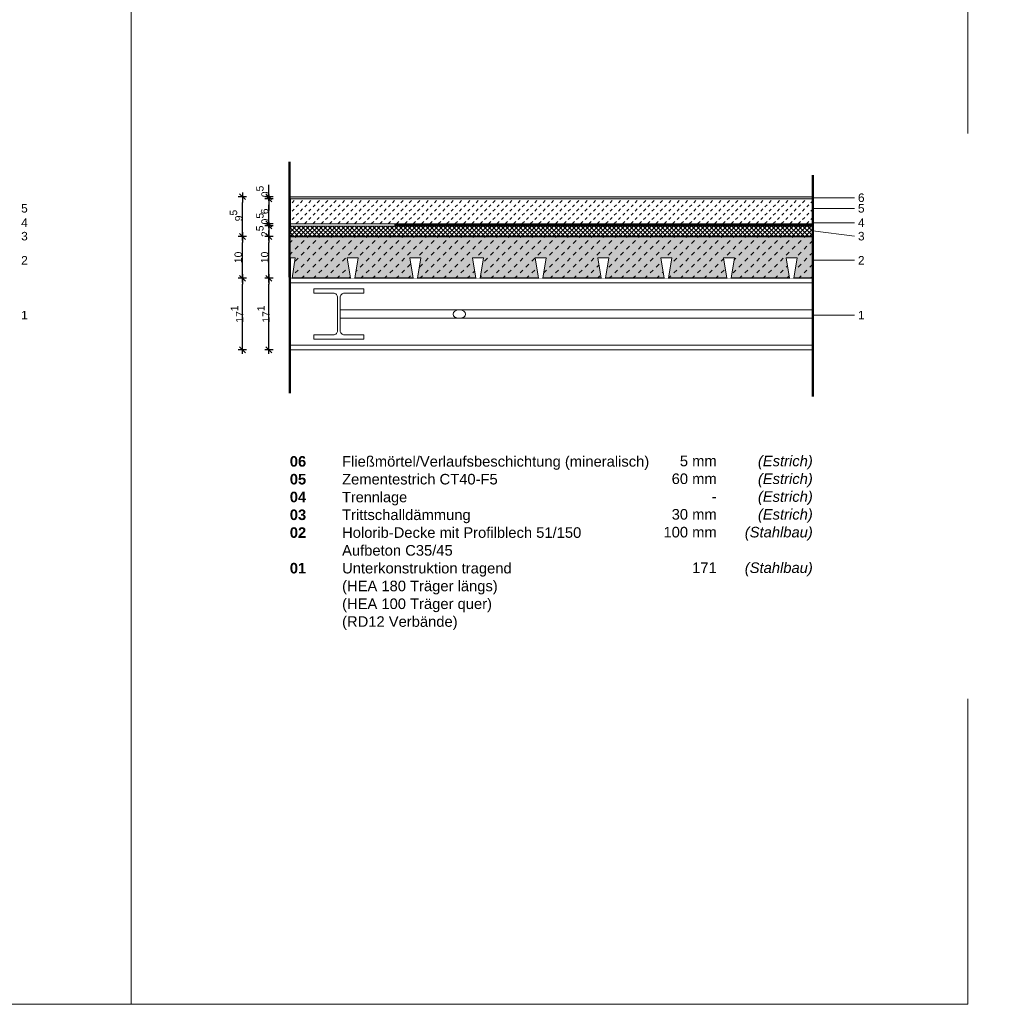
# Model space of a CAD drawing. Header units: metres. Extents: x 0.9 to 30.1, y -10.7 to 8.6.
# Tile 5 of 256: x 5.7 to 8.1, y -7.8 to -5.4. Entities that reach past the tile are written whole.
import ezdxf

# ---------------------------------------------------------------- set-up
doc = ezdxf.new("R2010")
doc.units = ezdxf.units.M
doc.header["$PDMODE"] = 1
doc.header["$PDSIZE"] = -2
doc.linetypes.add('Dash Style-37', pattern=[2.25, 1, -1.25])
doc.linetypes.add('Line Type-1', pattern=[1.999894, 0.999947, -0.999947])
doc.layers.add('Bemaßung', color=7, linetype='Continuous', lineweight=9)
doc.layers.add('Keine', color=7, linetype='Continuous', lineweight=9)
doc.styles.add('Arial', font='arial.ttf')
doc.styles.add('Arial (bold)', font='arialbd.ttf')
doc.styles.add('Arial (italic)', font='ariali.ttf')
doc.dimstyles.new('boris100', dxfattribs={"dimtxt": 17.652669, "dimasz": 0.001414, "dimexe": 0.001, "dimexo": 0.01, "dimgap": 0.0001, "dimtad": 1, "dimdec": 4, "dimtxsty": 'Arial', "dimblk": 'VW_SLASH', "dimblk1": 'VW_SLASH', "dimblk2": 'VW_SLASH', "dimcen": 0, "dimdle": 0.001, "dimadec": 3, "dimazin": 0, "dimtfac": 0.8, "dimtdec": 4, "dimtix": 1, "dimtmove": 0, "dimatfit": 0, "dimldrblk": 'VW_FILLEDARROW', "dimfxl": 0.001, "dimfxlon": 1, "dimfrac": 2, "dimtolj": 1, "dimarcsym": 0})

# ---------------------------------------------------------------- blocks, each defined once
blk = doc.blocks.new('Group-53')
at = {"color": 255}
blk.add_wipeout([(6.4997, -6.161), (6.7847, -6.161), (6.7847, -6.141), (6.4997, -6.141)], dxfattribs=at).dxf.layer = 'Keine'
at = {"layer": 'Keine', "color": 253, "flags": 128}
blk.add_lwpolyline([(6.4997, -6.161), (6.7847, -6.161), (6.7847, -6.141), (6.4997, -6.141)], close=True, dxfattribs=at)
at = {"color": 255}
blk.add_wipeout([(6.7697, -6.151), (6.7741, -6.1439), (6.7847, -6.141), (6.7953, -6.1439), (6.7997, -6.151), (6.7953, -6.1581), (6.7847, -6.161), (6.7741, -6.1581)], dxfattribs=at).dxf.layer = 'Keine'
at = {"layer": 'Keine'}
blk.add_ellipse((6.7847, -6.151), major_axis=(0.015, 0), ratio=0.666667, dxfattribs=at)
blk = doc.blocks.new('Group-54')
at = {"color": 255, "linetype": 'Continuous', "lineweight": 5, "transparency": 33554687}
for points in [[(6.3847, -6.0656), (6.3794, -6.0656), (6.3794, -6.0166), (6.3926, -6.0166)], [(6.5347, -6.0656), (6.5294, -6.0656), (6.5294, -6.0166), (6.5426, -6.0166)], [(6.6847, -6.0656), (6.6794, -6.0656), (6.6794, -6.0166), (6.6926, -6.0166)], [(6.8345, -6.0656), (6.8292, -6.0656), (6.8292, -6.0166), (6.8424, -6.0166)], [(6.9738, -6.0656), (6.9791, -6.0656), (6.9791, -6.0166), (6.9659, -6.0166)]]:
    blk.add_wipeout(points, dxfattribs=at).dxf.layer = 'Keine'
for points in [[(6.5241, -6.0656), (6.5294, -6.0656), (6.5294, -6.0166), (6.5162, -6.0166)], [(6.6741, -6.0656), (6.6794, -6.0656), (6.6794, -6.0166), (6.6662, -6.0166)], [(6.8239, -6.0656), (6.8292, -6.0656), (6.8292, -6.0166), (6.816, -6.0166)]]:
    blk.add_wipeout(points, dxfattribs=at).dxf.layer = 'Keine'
at = {"layer": 'Keine', "lineweight": 18, "flags": 128}
for points in [[(6.3794, -6.0166), (6.3794, -6.0166), (6.3926, -6.0166), (6.3847, -6.0656), (6.3847, -6.0656), (6.5243, -6.0656), (6.5164, -6.0166), (6.5296, -6.0166)], [(6.5294, -6.0166), (6.5294, -6.0166), (6.5426, -6.0166), (6.5347, -6.0656), (6.5347, -6.0656), (6.6743, -6.0656), (6.6664, -6.0166), (6.6796, -6.0166)], [(6.6794, -6.0166), (6.6794, -6.0166), (6.6926, -6.0166), (6.6847, -6.0656), (6.6847, -6.0656), (6.8243, -6.0656), (6.8164, -6.0166), (6.8296, -6.0166)], [(6.8292, -6.0166), (6.8292, -6.0166), (6.8424, -6.0166), (6.8345, -6.0656), (6.8345, -6.0656), (6.9741, -6.0656), (6.9662, -6.0166), (6.9794, -6.0166)]]:
    blk.add_lwpolyline(points, dxfattribs=at)
blk = doc.blocks.new('Group-55')
at = {"color": 255, "linetype": 'Continuous', "lineweight": 5, "transparency": 33554687}
for points in [[(6.9843, -6.0656), (6.9791, -6.0656), (6.9791, -6.0166), (6.9923, -6.0166)], [(7.1343, -6.0656), (7.1291, -6.0656), (7.1291, -6.0166), (7.1423, -6.0166)], [(7.2843, -6.0656), (7.2791, -6.0656), (7.2791, -6.0166), (7.2923, -6.0166)], [(7.4342, -6.0656), (7.4289, -6.0656), (7.4289, -6.0166), (7.4421, -6.0166)], [(7.5734, -6.0656), (7.5787, -6.0656), (7.5787, -6.0166), (7.5655, -6.0166)]]:
    blk.add_wipeout(points, dxfattribs=at).dxf.layer = 'Keine'
for points in [[(7.1238, -6.0656), (7.1291, -6.0656), (7.1291, -6.0166), (7.1159, -6.0166)], [(7.2738, -6.0656), (7.2791, -6.0656), (7.2791, -6.0166), (7.2659, -6.0166)], [(7.4236, -6.0656), (7.4289, -6.0656), (7.4289, -6.0166), (7.4157, -6.0166)]]:
    blk.add_wipeout(points, dxfattribs=at).dxf.layer = 'Keine'
at = {"layer": 'Keine', "lineweight": 18, "flags": 128}
for points in [[(6.9791, -6.0166), (6.9791, -6.0166), (6.9923, -6.0166), (6.9843, -6.0656), (6.9843, -6.0656), (7.1239, -6.0656), (7.116, -6.0166), (7.1292, -6.0166)], [(7.1291, -6.0166), (7.1291, -6.0166), (7.1423, -6.0166), (7.1343, -6.0656), (7.1343, -6.0656), (7.2739, -6.0656), (7.266, -6.0166), (7.2792, -6.0166)], [(7.2791, -6.0166), (7.2791, -6.0166), (7.2923, -6.0166), (7.2843, -6.0656), (7.2843, -6.0656), (7.4239, -6.0656), (7.416, -6.0166), (7.4292, -6.0166)], [(7.4289, -6.0166), (7.4289, -6.0166), (7.4421, -6.0166), (7.4342, -6.0656), (7.4342, -6.0656), (7.5738, -6.0656), (7.5659, -6.0166), (7.5791, -6.0166)]]:
    blk.add_lwpolyline(points, dxfattribs=at)
blk = doc.blocks.new('Group-56')
at = {"color": 255, "linetype": 'Continuous', "lineweight": 5, "transparency": 33554687}
blk.add_wipeout([(7.584, -6.0656), (7.5787, -6.0656), (7.5787, -6.0166), (7.5919, -6.0166)], dxfattribs=at).dxf.layer = 'Keine'
at = {"layer": 'Keine', "lineweight": 18, "flags": 128}
blk.add_lwpolyline([(7.5787, -6.0166), (7.5787, -6.0166), (7.5919, -6.0166), (7.584, -6.0656), (7.584, -6.0656), (7.6294, -6.0656)], dxfattribs=at)
blk = doc.blocks.new('VW_SLASH')
at = {"color": 0, "linetype": 'ByBlock', "lineweight": -2, "transparency": 16777216}
blk.add_line((0.71, 0), (-1, 0), dxfattribs=at)
at = {"color": 0, "linetype": 'Continuous', "lineweight": 20, "transparency": 16777216, "flags": 128}
blk.add_lwpolyline([(0.5, 0.5), (-0.5, -0.5)], dxfattribs=at)
blk = doc.blocks.new('*D350')
at = {"layer": 'Bemaßung', "color": 0, "lineweight": -2}
for p, q in [((6.3294, -5.8565), (6.3294, -5.8423)), ((6.3394, -5.8706), (6.3194, -5.8706)), ((6.3394, -5.8756), (6.3194, -5.8756)), ((6.3294, -5.8756), (6.3294, -5.8706)), ((6.3294, -5.8898), (6.3294, -5.9039))]:
    blk.add_line(p, q, dxfattribs=at)
at = {"layer": 'Defpoints', "color": 0}
for p in [(6.3294, -5.8706), (6.3794, -5.8706), (6.3794, -5.8756)]:
    blk.add_point(p, dxfattribs=at)
at = {"layer": 'Bemaßung', "color": 0, "lineweight": -2, "xscale": 0.014138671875, "yscale": 0.014138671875, "zscale": 0.014138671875}
for p, rotation in [((6.3294, -5.8706), 270), ((6.3294, -5.8756), 90)]:
    blk.add_blockref('VW_SLASH', p, dxfattribs=dict(at, rotation=rotation))
at = {"layer": 'Bemaßung', "color": 0, "insert": (6.3142, -5.8581), "char_height": 0.017653, "attachment_point": 5, "rotation": 90, "style": 'Arial'}
blk.add_mtext('\\A1;0\\S5^ ;', dxfattribs=at)
blk = doc.blocks.new('VW_FILLEDARROW')
at = {"linetype": 'Continuous', "lineweight": 5, "true_color": 0xb9b9b9, "transparency": 16777216}
h = blk.add_hatch(dxfattribs=at)
h.set_pattern_fill('Dämm', color=9, style=0, pattern_type=2)
h.set_pattern_definition([(-45, (0, 0), (0.00053033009, 0.00053033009), []), (-135, (0, 0), (0.00053033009, -0.00053033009), [])])
h.paths.add_polyline_path([(-2.25, 0.6), (0, 0), (-2.25, -0.6)])
at = {"color": 0, "linetype": 'Continuous', "lineweight": 5, "transparency": 16777216, "flags": 128}
blk.add_lwpolyline([(-2.25, 0.6), (0, 0), (-2.25, -0.6)], close=True, dxfattribs=at)
blk = doc.blocks.new('*D351')
at = {"layer": 'Bemaßung', "color": 0, "lineweight": -2}
for p, q in [((6.3394, -5.8756), (6.3194, -5.8756)), ((6.3294, -5.9215), (6.3294, -5.8898)), ((6.3394, -5.9356), (6.3194, -5.9356))]:
    blk.add_line(p, q, dxfattribs=at)
at = {"layer": 'Defpoints', "color": 0}
for p in [(6.3294, -5.8756), (6.3794, -5.8756), (6.3794, -5.9356)]:
    blk.add_point(p, dxfattribs=at)
at = {"layer": 'Bemaßung', "color": 0, "lineweight": -2, "xscale": 0.014138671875, "yscale": 0.014138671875, "zscale": 0.014138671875}
for p, rotation in [((6.3294, -5.8756), 90), ((6.3294, -5.9356), 270)]:
    blk.add_blockref('VW_SLASH', p, dxfattribs=dict(at, rotation=rotation))
at = {"layer": 'Bemaßung', "color": 0, "insert": (6.3194, -5.9056), "char_height": 0.01765, "attachment_point": 5, "rotation": 90, "style": 'Arial'}
blk.add_mtext('\\A1;6', dxfattribs=at)
blk = doc.blocks.new('*D352')
at = {"layer": 'Bemaßung', "color": 0, "lineweight": -2}
for p, q in [((6.3294, -5.9215), (6.3294, -5.9073)), ((6.3394, -5.9356), (6.3194, -5.9356)), ((6.3394, -5.9406), (6.3194, -5.9406)), ((6.3294, -5.9406), (6.3294, -5.9356)), ((6.3294, -5.9548), (6.3294, -5.9689))]:
    blk.add_line(p, q, dxfattribs=at)
at = {"layer": 'Defpoints', "color": 0}
for p in [(6.3294, -5.9356), (6.3794, -5.9356), (6.3794, -5.9406)]:
    blk.add_point(p, dxfattribs=at)
at = {"layer": 'Bemaßung', "color": 0, "lineweight": -2, "xscale": 0.014138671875, "yscale": 0.014138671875, "zscale": 0.014138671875}
for p, rotation in [((6.3294, -5.9356), 270), ((6.3294, -5.9406), 90)]:
    blk.add_blockref('VW_SLASH', p, dxfattribs=dict(at, rotation=rotation))
at = {"layer": 'Bemaßung', "color": 0, "insert": (6.3142, -5.9231), "char_height": 0.017653, "attachment_point": 5, "rotation": 90, "style": 'Arial'}
blk.add_mtext('\\A1;0\\S5^ ;', dxfattribs=at)
blk = doc.blocks.new('*D353')
at = {"layer": 'Bemaßung', "color": 0, "lineweight": -2}
for p, q in [((6.3394, -5.9406), (6.3194, -5.9406)), ((6.3394, -5.9656), (6.3194, -5.9656)), ((6.3294, -5.9515), (6.3294, -5.9548))]:
    blk.add_line(p, q, dxfattribs=at)
at = {"layer": 'Defpoints', "color": 0}
for p in [(6.3294, -5.9406), (6.3794, -5.9406), (6.3794, -5.9656)]:
    blk.add_point(p, dxfattribs=at)
at = {"layer": 'Bemaßung', "color": 0, "lineweight": -2, "xscale": 0.014138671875, "yscale": 0.014138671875, "zscale": 0.014138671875}
for p, rotation in [((6.3294, -5.9406), 90), ((6.3294, -5.9656), 270)]:
    blk.add_blockref('VW_SLASH', p, dxfattribs=dict(at, rotation=rotation))
at = {"layer": 'Bemaßung', "color": 0, "insert": (6.314, -5.9531), "char_height": 0.017653, "attachment_point": 5, "rotation": 90, "style": 'Arial'}
blk.add_mtext('\\A1;2\\S5^ ;', dxfattribs=at)
blk = doc.blocks.new('*D354')
at = {"layer": 'Bemaßung', "color": 0, "lineweight": -2}
for p, q in [((6.3394, -5.9656), (6.3194, -5.9656)), ((6.3294, -6.0515), (6.3294, -5.9798)), ((6.3394, -6.0656), (6.3194, -6.0656))]:
    blk.add_line(p, q, dxfattribs=at)
at = {"layer": 'Defpoints', "color": 0}
for p in [(6.3294, -5.9656), (6.3794, -5.9656), (6.3794, -6.0656)]:
    blk.add_point(p, dxfattribs=at)
at = {"layer": 'Bemaßung', "color": 0, "lineweight": -2, "xscale": 0.014138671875, "yscale": 0.014138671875, "zscale": 0.014138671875}
for p, rotation in [((6.3294, -5.9656), 90), ((6.3294, -6.0656), 270)]:
    blk.add_blockref('VW_SLASH', p, dxfattribs=dict(at, rotation=rotation))
at = {"layer": 'Bemaßung', "color": 0, "insert": (6.3194, -6.0156), "char_height": 0.01765, "attachment_point": 5, "rotation": 90, "style": 'Arial'}
blk.add_mtext('\\A1;10', dxfattribs=at)
blk = doc.blocks.new('*D355')
at = {"layer": 'Bemaßung', "color": 0, "lineweight": -2}
for p, q in [((6.3394, -6.0656), (6.3194, -6.0656)), ((6.3294, -6.2222), (6.3294, -6.0798)), ((6.3394, -6.2363), (6.3194, -6.2363))]:
    blk.add_line(p, q, dxfattribs=at)
at = {"layer": 'Defpoints', "color": 0}
for p in [(6.3294, -6.0656), (6.3794, -6.0656), (6.3794, -6.2363)]:
    blk.add_point(p, dxfattribs=at)
at = {"layer": 'Bemaßung', "color": 0, "lineweight": -2, "xscale": 0.014138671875, "yscale": 0.014138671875, "zscale": 0.014138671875}
for p, rotation in [((6.3294, -6.0656), 90), ((6.3294, -6.2363), 270)]:
    blk.add_blockref('VW_SLASH', p, dxfattribs=dict(at, rotation=rotation))
at = {"layer": 'Bemaßung', "color": 0, "insert": (6.3166, -6.151), "char_height": 0.017653, "attachment_point": 5, "rotation": 90, "style": 'Arial'}
blk.add_mtext('\\A1;17\\S1^ ;', dxfattribs=at)
blk = doc.blocks.new('*D356')
at = {"layer": 'Bemaßung', "color": 0, "lineweight": -2}
for p, q in [((6.2763, -5.8706), (6.2563, -5.8706)), ((6.2663, -5.9515), (6.2663, -5.8848)), ((6.2763, -5.9656), (6.2563, -5.9656))]:
    blk.add_line(p, q, dxfattribs=at)
at = {"layer": 'Defpoints', "color": 0}
for p in [(6.2663, -5.8706), (6.3794, -5.8706), (6.3794, -5.9656)]:
    blk.add_point(p, dxfattribs=at)
at = {"layer": 'Bemaßung', "color": 0, "lineweight": -2, "xscale": 0.014138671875, "yscale": 0.014138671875, "zscale": 0.014138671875}
for p, rotation in [((6.2663, -5.8706), 90), ((6.2663, -5.9656), 270)]:
    blk.add_blockref('VW_SLASH', p, dxfattribs=dict(at, rotation=rotation))
at = {"layer": 'Bemaßung', "color": 0, "insert": (6.2511, -5.9156), "char_height": 0.017653, "attachment_point": 5, "rotation": 90, "style": 'Arial'}
blk.add_mtext('\\A1;9\\S5^ ;', dxfattribs=at)
blk = doc.blocks.new('*D357')
at = {"layer": 'Bemaßung', "color": 0, "lineweight": -2}
for p, q in [((6.2763, -5.9656), (6.2563, -5.9656)), ((6.2663, -6.0515), (6.2663, -5.9798)), ((6.2763, -6.0656), (6.2563, -6.0656))]:
    blk.add_line(p, q, dxfattribs=at)
at = {"layer": 'Defpoints', "color": 0}
for p in [(6.2663, -5.9656), (6.3794, -5.9656), (6.3794, -6.0656)]:
    blk.add_point(p, dxfattribs=at)
at = {"layer": 'Bemaßung', "color": 0, "lineweight": -2, "xscale": 0.014138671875, "yscale": 0.014138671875, "zscale": 0.014138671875}
for p, rotation in [((6.2663, -5.9656), 90), ((6.2663, -6.0656), 270)]:
    blk.add_blockref('VW_SLASH', p, dxfattribs=dict(at, rotation=rotation))
at = {"layer": 'Bemaßung', "color": 0, "insert": (6.2562, -6.0156), "char_height": 0.01765, "attachment_point": 5, "rotation": 90, "style": 'Arial'}
blk.add_mtext('\\A1;10', dxfattribs=at)
blk = doc.blocks.new('*D358')
at = {"layer": 'Bemaßung', "color": 0, "lineweight": -2}
for p, q in [((6.2763, -6.0656), (6.2563, -6.0656)), ((6.2663, -6.2222), (6.2663, -6.0798)), ((6.2763, -6.2363), (6.2563, -6.2363))]:
    blk.add_line(p, q, dxfattribs=at)
at = {"layer": 'Defpoints', "color": 0}
for p in [(6.2663, -6.0656), (6.3794, -6.0656), (6.3794, -6.2363)]:
    blk.add_point(p, dxfattribs=at)
at = {"layer": 'Bemaßung', "color": 0, "lineweight": -2, "xscale": 0.014138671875, "yscale": 0.014138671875, "zscale": 0.014138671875}
for p, rotation in [((6.2663, -6.0656), 90), ((6.2663, -6.2363), 270)]:
    blk.add_blockref('VW_SLASH', p, dxfattribs=dict(at, rotation=rotation))
at = {"layer": 'Bemaßung', "color": 0, "insert": (6.2534, -6.151), "char_height": 0.017653, "attachment_point": 5, "rotation": 90, "style": 'Arial'}
blk.add_mtext('\\A1;17\\S1^ ;', dxfattribs=at)

msp = doc.modelspace()

# ---------------------------------------------------------------- hatches: boundary and pattern name
at = {"layer": 'Keine', "linetype": 'Continuous', "lineweight": 0, "true_color": 0xd9d3cc, "transparency": 33554687}
msp.add_hatch(color=254, dxfattribs=at).paths.add_polyline_path([(6.3794, -5.87062), (7.6294, -5.87062), (7.6294, -5.87562), (6.3794, -5.87562)])
at = {"layer": 'Keine', "linetype": 'Continuous', "lineweight": 0, "true_color": 0xc0c0c0, "transparency": 33554687}
msp.add_hatch(color=9, dxfattribs=at).paths.add_polyline_path([(6.3794, -5.96562), (7.6294, -5.96562), (7.6294, -6.06562), (6.3794, -6.06562)])
at = {"layer": 'Keine', "linetype": 'Continuous', "lineweight": 13, "true_color": 0x4c4c4c, "transparency": 33554687}
h = msp.add_hatch(dxfattribs=at)
h.set_pattern_fill('unbew_ Beton-M1_10', color=251, style=0, pattern_type=2)
h.set_pattern_definition([(45, (0.014142, 0.014142), (0.02828427, -0.02828427), [0.01, -0.01]), (45, (0.014142, -0.014142), (0.02828427, -0.02828427), [0.01, -0.01])])
h.paths.add_polyline_path([(6.3794, -5.96562), (7.6294, -5.96562), (7.6294, -6.06562), (6.3794, -6.06562)])

# ---------------------------------------------------------------- linework, layer by layer
at = {"layer": 'Keine', "color": 253, "linetype": 'Continuous', "lineweight": 9, "true_color": 0xaaaaaa, "transparency": 33554687}
for p, q in [((7.7294, -5.965), (7.6294, -5.95244)), ((7.7294, -6.02256), (7.6294, -6.02256)), ((7.7294, -6.15358), (7.6294, -6.15358))]:
    msp.add_line(p, q, dxfattribs=at)
at = {"layer": 'Keine', "color": 255, "flags": 128}
msp.add_lwpolyline([(4, -5.4), (6, -5.4), (6, -7.8), (4, -7.8)], close=True, dxfattribs=at)
at = {"layer": 'Keine', "color": 7, "linetype": 'Continuous', "lineweight": 13, "transparency": 33554687, "flags": 128}
msp.add_lwpolyline([(6.3794, -5.87062), (7.6294, -5.87062), (7.6294, -5.87562), (6.3794, -5.87562)], close=True, dxfattribs=at)
at = {"layer": 'Keine', "color": 7, "linetype": 'Continuous', "lineweight": 35, "transparency": 33554687, "flags": 128}
msp.add_lwpolyline([(6.3794, -5.96562), (7.6294, -5.96562), (7.6294, -6.06562), (6.3794, -6.06562)], close=True, dxfattribs=at)

# ---------------------------------------------------------------- texts
at = {"layer": 'Keine', "color": 7, "transparency": 33554687, "char_height": 0.020374, "attachment_point": 6, "line_spacing_factor": 0.969122, "style": 'Arial'}
for s, insert in [('6 ', (7.75317, -5.87312)), ('5 ', (5.75317, -5.8985)), ('5 ', (7.75317, -5.8985)), ('4 ', (5.75317, -5.93272)), ('4 ', (7.75317, -5.93272)), ('3 ', (5.75317, -5.965)), ('3 ', (7.75317, -5.965)), ('2 ', (5.75317, -6.02256)), ('2 ', (7.75317, -6.02256)), ('1 ', (5.75317, -6.15358)), ('1 ', (7.75317, -6.15358))]:
    msp.add_mtext(s, dxfattribs=dict(at, insert=insert))
at = {"layer": 'Keine', "color": 7, "insert": (6.3794, -6.49035), "char_height": 0.0252181, "attachment_point": 1, "line_spacing_factor": 1.011258, "style": 'Arial (bold)'}
msp.add_mtext('\\pxt4.957;06^I{\\fArial|b0|i0|c0|p0;Fließmörtel/Verlaufsbeschichtung (mineralisch)}\\P05{\\fArial|b0|i0|c0|p0; ^I}{\\fArial|b0|i0|c0|p0;Zementestrich CT40-F5\\P}04{\\fArial|b0|i0|c0|p0; ^I}{\\fArial|b0|i0|c0|p0;\\H0.9806x;Trennlage}{\\fArial|b0|i0|c0|p0;\\P}03{\\fArial|b0|i0|c0|p0;^ITrittschalldämmung\\P}02{\\fArial|b0|i0|c0|p0;^IHolorib-Decke mit Profilblech 51/150\\P^IAufbeton C35/45\\P}01{\\fArial|b0|i0|c0|p0; ^IUnterkonstruktion tragend\\P^I(HEA 180 Träger längs)\\P^I(HEA 100 Träger quer)\\P^I(RD12 Verbände)}', dxfattribs=at)
at = {"layer": 'Keine', "color": 7, "transparency": 33554687, "char_height": 0.025218, "attachment_point": 3, "line_spacing_factor": 1.011258}
for s, insert, width, style in [('5 mm  \\P60 mm\\P-\\P 30 mm \\P100 mm\\P\\P171', (7.39978, -6.4893), 0.22, 'Arial'), ('(Estrich)\\P(Estrich)\\P(Estrich)\\P(Estrich)\\P(Stahlbau)\\P\\P(Stahlbau)\\P', (7.6294, -6.4893), 0.1906493, 'Arial (italic)')]:
    msp.add_mtext(s, dxfattribs=dict(at, insert=insert, width=width, style=style))

# ---------------------------------------------------------------- next in the draw order: wipeouts: each hides what was drawn before it
at = {"color": 255, "linetype": 'Continuous', "lineweight": 9, "transparency": 33554687}
msp.add_wipeout([(6.3794, -5.87562), (7.6294, -5.87562), (7.6294, -5.93562), (6.3794, -5.93562)], dxfattribs=at).dxf.layer = 'Keine'
at = {"color": 255, "linetype": 'Continuous'}
msp.add_wipeout([(7.6294, -6.23631), (7.6294, -6.06533), (7.60465, -6.06562), (6.3794, -6.06562), (6.3794, -6.23633), (7.62786, -6.23633)], dxfattribs=at).dxf.layer = 'Keine'

# ---------------------------------------------------------------- next in the draw order: hatches: boundary and pattern name
at = {"layer": 'Keine', "linetype": 'Continuous', "lineweight": 13, "true_color": 0x808080, "transparency": 33554687}
h = msp.add_hatch(dxfattribs=at)
h.set_pattern_fill('Estrich-10-1', color=8, style=0, pattern_type=2)
h.set_pattern_definition([(45, (0.005, -0.005), (0.01, -0.01), [0.007071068, -0.007071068])])
h.paths.add_polyline_path([(6.3794, -5.87562), (7.6294, -5.87562), (7.6294, -5.93562), (6.3794, -5.93562)])
at = {"layer": 'Keine', "linetype": 'Continuous', "lineweight": 5, "true_color": 0xb9b9b9, "transparency": 33554687}
h = msp.add_hatch(dxfattribs=at)
h.set_pattern_fill('Dämm', color=9, style=0, pattern_type=2)
h.set_pattern_definition([(-45, (0, 0), (0.005303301, 0.005303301), []), (-135, (0, 0), (0.005303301, -0.005303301), [])])
h.paths.add_polyline_path([(6.3794, -5.96562), (7.6294, -5.96562), (7.6294, -5.94062), (6.3794, -5.94062)])

# ---------------------------------------------------------------- next in the draw order: linework, layer by layer
at = {"layer": 'Keine', "color": 253, "linetype": 'Continuous', "lineweight": 9, "true_color": 0xaaaaaa, "transparency": 33554687}
for p, q in [((7.7294, -5.87312), (7.6294, -5.87312)), ((7.7294, -5.8985), (7.6294, -5.8985))]:
    msp.add_line(p, q, dxfattribs=at)
at = {"layer": 'Keine', "color": 252, "linetype": 'Line Type-1', "true_color": 0x888888}
for p, q in [((7.6294, -6.14097), (6.78472, -6.14099)), ((7.6294, -6.16097), (6.78472, -6.16099))]:
    msp.add_line(p, q, dxfattribs=at)
at = {"layer": 'Keine', "color": 7, "linetype": 'Continuous', "lineweight": 9, "transparency": 33554687, "flags": 128}
for points in [[(6.3794, -5.87562), (7.6294, -5.87562), (7.6294, -5.93562), (6.3794, -5.93562)], [(6.3794, -5.96562), (7.6294, -5.96562), (7.6294, -5.94062), (6.3794, -5.94062)]]:
    msp.add_lwpolyline(points, close=True, dxfattribs=at)
at = {"layer": 'Keine', "color": 253, "linetype": 'Continuous', "true_color": 0xa6a6a6, "flags": 128}
msp.add_lwpolyline([(7.6294, -6.23631), (7.6294, -6.06533), (7.60465, -6.06562), (6.3794, -6.06562), (6.3794, -6.23633), (7.62786, -6.23633)], close=True, dxfattribs=at)

# ---------------------------------------------------------------- next in the draw order: dimensions: what is measured, and where the dimension line sits
at = {"layer": 'Bemaßung'}
dim = msp.add_linear_dim(base=(6.3294, -5.87062), p1=(6.3794, -5.87562), p2=(6.3794, -5.87062), angle=270, text='0\\S5^ ;', dimstyle='boris100', override={"dimtxt": 0.017653, "dimasz": 0.014139, "dimexe": 0.01, "dimgap": 0.001, "dimdec": 3, "dimpost": '<>', "dimtxsty": 'Arial', "dimdle": 0.01, "dimtix": 0, "dimtmove": 2, "dimfxl": 0.01}, dxfattribs=at)
dim.commit()
dim.dimension.update_dxf_attribs({"geometry": '*D350', "text_midpoint": (6.3142, -5.85806), "dimtype": 160})

# ---------------------------------------------------------------- next in the draw order: block references
at = {"layer": 'Keine', "color": 7}
msp.add_blockref('Group-53', (0, 0), dxfattribs=at)

# ---------------------------------------------------------------- next in the draw order: wipeouts: each hides what was drawn before it
at = {"color": 255, "linetype": 'Continuous', "lineweight": 9, "transparency": 33554687}
msp.add_wipeout([(6.3794, -5.93562), (7.6294, -5.93562), (7.6294, -5.94062), (6.3794, -5.94062)], dxfattribs=at).dxf.layer = 'Keine'
at = {"color": 255, "linetype": 'Continuous'}
for points in [[(6.3794, -6.06562), (6.3794, -6.07662), (7.60465, -6.07662), (7.6294, -6.0763), (7.6294, -6.06528), (7.60311, -6.06562)], [(6.3794, -6.22533), (6.3794, -6.23633), (7.6294, -6.23633), (7.6294, -6.22531), (7.62786, -6.22533)]]:
    msp.add_wipeout(points, dxfattribs=at).dxf.layer = 'Keine'

# ---------------------------------------------------------------- next in the draw order: linework, layer by layer
at = {"layer": 'Keine', "color": 7, "linetype": 'Dash Style-37', "lineweight": 35, "transparency": 33554687}
msp.add_line((7.62935, -5.93812), (6.3794, -5.93812), dxfattribs=at)
at = {"layer": 'Keine', "color": 253, "linetype": 'Continuous', "lineweight": 9, "true_color": 0xaaaaaa, "transparency": 33554687}
msp.add_line((7.7294, -5.93272), (7.6294, -5.93272), dxfattribs=at)
at = {"layer": 'Keine', "color": 7, "linetype": 'Continuous', "lineweight": 9, "transparency": 33554687, "flags": 128}
msp.add_lwpolyline([(6.3794, -5.93562), (7.6294, -5.93562), (7.6294, -5.94062), (6.3794, -5.94062)], close=True, dxfattribs=at)
at = {"layer": 'Keine', "color": 253, "linetype": 'Continuous', "true_color": 0xa6a6a6, "flags": 128}
for points in [[(6.3794, -6.06562), (6.3794, -6.07662), (7.60465, -6.07662), (7.6294, -6.0763), (7.6294, -6.06528), (7.60311, -6.06562)], [(6.3794, -6.22533), (6.3794, -6.23633), (7.6294, -6.23633), (7.6294, -6.22531), (7.62786, -6.22533)]]:
    msp.add_lwpolyline(points, close=True, dxfattribs=at)

# ---------------------------------------------------------------- next in the draw order: dimensions: what is measured, and where the dimension line sits
at = {"layer": 'Bemaßung'}
for base, p1, p2, text, override, picture, middle in [((6.26625, -5.87062), (6.3794, -5.96562), (6.3794, -5.87062), '9\\S5^ ;', {"dimtxt": 0.017653, "dimasz": 0.014139, "dimexe": 0.01, "dimgap": 0.001, "dimdec": 3, "dimpost": '<>', "dimtxsty": 'Arial', "dimdle": 0.01, "dimtmove": 2, "dimfxl": 0.01}, '*D356', (6.25105, -5.91563)), ((6.3294, -5.93562), (6.3794, -5.94062), (6.3794, -5.93562), '0\\S5^ ;', {"dimtxt": 0.017653, "dimasz": 0.014139, "dimexe": 0.01, "dimgap": 0.001, "dimdec": 3, "dimpost": '<>', "dimtxsty": 'Arial', "dimdle": 0.01, "dimtix": 0, "dimtmove": 2, "dimfxl": 0.01}, '*D352', (6.3142, -5.92306)), ((6.3294, -5.94062), (6.3794, -5.96562), (6.3794, -5.94062), '2\\S5^ ;', {"dimtxt": 0.017653, "dimasz": 0.014139, "dimexe": 0.01, "dimgap": 0.001199, "dimdec": 3, "dimpost": '<>', "dimtxsty": 'Arial', "dimdle": 0.01, "dimtmove": 2, "dimfxl": 0.01}, '*D353', (6.314, -5.95312))]:
    dim = msp.add_linear_dim(base=base, p1=p1, p2=p2, angle=270, text=text, dimstyle='boris100', override=override, dxfattribs=at)
    dim.commit()
    dim.dimension.update_dxf_attribs({"geometry": picture, "text_midpoint": middle, "dimtype": 160})
dim = msp.add_linear_dim(base=(6.3294, -5.87562), p1=(6.3794, -5.93562), p2=(6.3794, -5.87562), angle=270, text='6', dimstyle='boris100', override={"dimtxt": 0.017653, "dimasz": 0.014139, "dimexe": 0.01, "dimgap": 0.001, "dimdec": 3, "dimpost": '<>', "dimtxsty": 'Arial', "dimdle": 0.01, "dimtmove": 2, "dimfxl": 0.01}, dxfattribs=at)
dim.commit()
dim.dimension.update_dxf_attribs({"geometry": '*D351', "text_midpoint": (6.31939, -5.90562)})

# ---------------------------------------------------------------- next in the draw order: wipeouts: each hides what was drawn before it
at = {"color": 255}
msp.add_wipeout([(6.48544, -6.10147), (6.48737, -6.10206), (6.48915, -6.10301), (6.49071, -6.10429), (6.49199, -6.10585), (6.49294, -6.10762), (6.49352, -6.10955), (6.49372, -6.11156), (6.49372, -6.19042), (6.49352, -6.19242), (6.49294, -6.19435), (6.49199, -6.19613), (6.49071, -6.19769), (6.48915, -6.19897), (6.48737, -6.19992), (6.48544, -6.20051), (6.48344, -6.2007), (6.43672, -6.2007), (6.43672, -6.21099), (6.55672, -6.21099), (6.55672, -6.2007), (6.51001, -6.2007), (6.508, -6.20051), (6.50607, -6.19992), (6.50429, -6.19897), (6.50273, -6.19769), (6.50146, -6.19613), (6.5005, -6.19435), (6.49992, -6.19242), (6.49972, -6.19042), (6.49972, -6.11156), (6.49992, -6.10955), (6.5005, -6.10762), (6.50146, -6.10585), (6.50273, -6.10429), (6.50429, -6.10301), (6.50607, -6.10206), (6.508, -6.10147), (6.51001, -6.10127), (6.55672, -6.10127), (6.55672, -6.09099), (6.43672, -6.09099), (6.43672, -6.10127), (6.48344, -6.10127)], dxfattribs=at).dxf.layer = 'Keine'

# ---------------------------------------------------------------- next in the draw order: linework, layer by layer
at = {"layer": 'Keine', "flags": 128}
msp.add_lwpolyline([(6.48544, -6.10147), (6.48737, -6.10206), (6.48915, -6.10301), (6.49071, -6.10429), (6.49199, -6.10585), (6.49294, -6.10762), (6.49352, -6.10955), (6.49372, -6.11156), (6.49372, -6.19042), (6.49352, -6.19242), (6.49294, -6.19435), (6.49199, -6.19613), (6.49071, -6.19769), (6.48915, -6.19897), (6.48737, -6.19992), (6.48544, -6.20051), (6.48344, -6.2007), (6.43672, -6.2007), (6.43672, -6.21099), (6.55672, -6.21099), (6.55672, -6.2007), (6.51001, -6.2007), (6.508, -6.20051), (6.50607, -6.19992), (6.50429, -6.19897), (6.50273, -6.19769), (6.50146, -6.19613), (6.5005, -6.19435), (6.49992, -6.19242), (6.49972, -6.19042), (6.49972, -6.11156), (6.49992, -6.10955), (6.5005, -6.10762), (6.50146, -6.10585), (6.50273, -6.10429), (6.50429, -6.10301), (6.50607, -6.10206), (6.508, -6.10147), (6.51001, -6.10127), (6.55672, -6.10127), (6.55672, -6.09099), (6.43672, -6.09099), (6.43672, -6.10127), (6.48344, -6.10127)], close=True, dxfattribs=at)

# ---------------------------------------------------------------- next in the draw order: block references
at = {"layer": 'Keine', "color": 7}
msp.add_blockref('Group-54', (0, 0), dxfattribs=at)

# ---------------------------------------------------------------- next in the draw order: linework, layer by layer
at = {"layer": 'Keine', "color": 255, "lineweight": 50}
msp.add_line((6.37899, -5.7871), (6.3793, -6.33986), dxfattribs=at)

# ---------------------------------------------------------------- next in the draw order: block references
at = {"layer": 'Keine', "color": 7}
msp.add_blockref('Group-55', (0, 0), dxfattribs=at)

# ---------------------------------------------------------------- next in the draw order: dimensions: what is measured, and where the dimension line sits
at = {"layer": 'Bemaßung'}
for base, p1, p2, text, picture, middle in [((6.26625, -5.96562), (6.3794, -6.06562), (6.3794, -5.96562), '10', '*D357', (6.25624, -6.01562)), ((6.3294, -5.96562), (6.3794, -6.06562), (6.3794, -5.96562), '10', '*D354', (6.31939, -6.01562)), ((6.26625, -6.06562), (6.3794, -6.23633), (6.3794, -6.06562), '17\\S1^ ;', '*D358', (6.25345, -6.15097)), ((6.3294, -6.06562), (6.3794, -6.23633), (6.3794, -6.06562), '17\\S1^ ;', '*D355', (6.31659, -6.15097))]:
    dim = msp.add_linear_dim(base=base, p1=p1, p2=p2, angle=270, text=text, dimstyle='boris100', override={"dimtxt": 0.017653, "dimasz": 0.014139, "dimexe": 0.01, "dimgap": 0.001, "dimdec": 3, "dimpost": '<>', "dimtxsty": 'Arial', "dimdle": 0.01, "dimtmove": 2, "dimfxl": 0.01}, dxfattribs=at)
    dim.commit()
    dim.dimension.update_dxf_attribs({"geometry": picture, "text_midpoint": middle})

# ---------------------------------------------------------------- next in the draw order: block references
at = {"layer": 'Keine', "color": 7}
msp.add_blockref('Group-56', (0, 0), dxfattribs=at)

# ---------------------------------------------------------------- next in the draw order: linework, layer by layer
at = {"layer": 'Keine', "color": 255, "lineweight": 50}
msp.add_line((7.6294, -6.34786), (7.6294, -5.81911), dxfattribs=at)
at = {"layer": 'Keine', "color": 255, "flags": 128}
msp.add_lwpolyline([(6, -5.4), (8, -5.4), (8, -7.8), (6, -7.8)], close=True, dxfattribs=at)

# ---------------------------------------------------------------- next in the draw order: wipeouts: each hides what was drawn before it
at = {"color": 255, "linetype": 'Continuous', "lineweight": 9, "transparency": 33554687}
msp.add_wipeout([(8.06088, -7.07), (7.855, -7.07), (7.855, -5.72), (8.06088, -5.72)], dxfattribs=at).dxf.layer = 'Keine'

doc.saveas('drawing.dxf')
